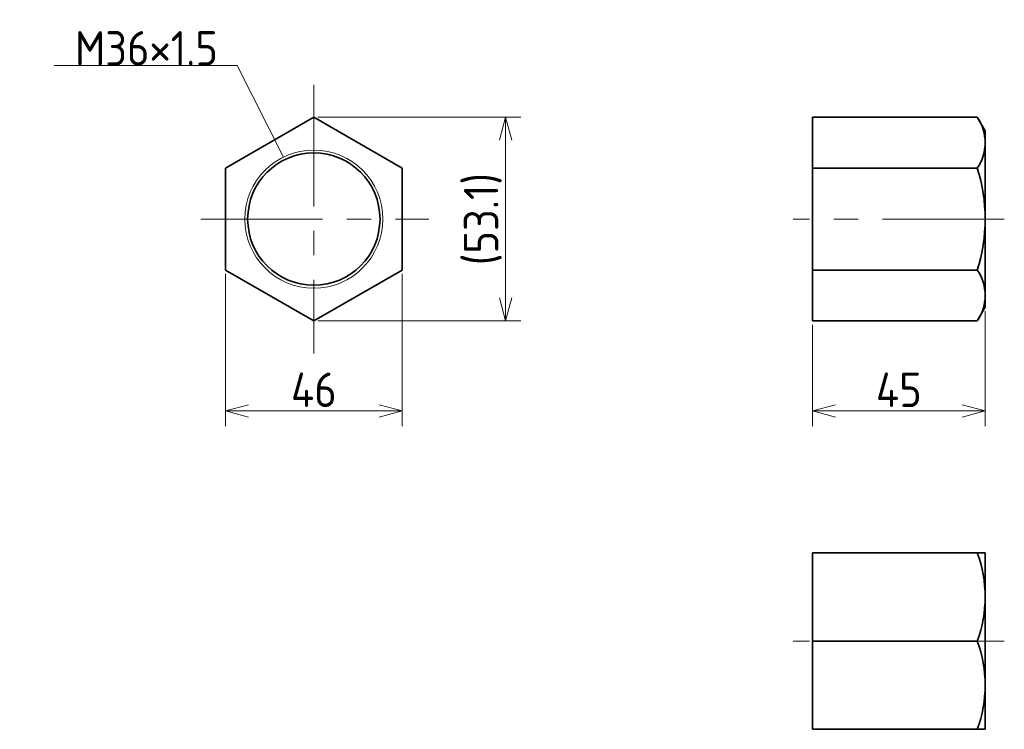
# Model space of a CAD drawing. Header units: millimetres. Extents: x 43 to 300, y 87 to 272.
import ezdxf

# ---------------------------------------------------------------- set-up
doc = ezdxf.new("R2010")
doc.units = ezdxf.units.MM
doc.header["$PDMODE"] = 3
doc.header["$PDSIZE"] = 2
doc.linetypes.add('CENTER', pattern=[50.8, 31.75, -6.35, 6.35, -6.35])
doc.layers.get('0').update_dxf_attribs({"plot": 0})
doc.layers.add('図形', color=7, linetype='Continuous', lineweight=35)
doc.layers.add('寸法・文字', color=3, linetype='Continuous', lineweight=18)
doc.layers.get('0').off()
doc.styles.add('Dimension', font='isocp.shx', dxfattribs={"bigfont": 'bigfont.shx'})
doc.dimstyles.new('DXF用', dxfattribs={"dimscale": 0, "dimtxt": 4.5, "dimasz": 3, "dimexe": 2, "dimexo": 0.5, "dimgap": 0.5, "dimtad": 1, "dimdec": 3, "dimdsep": 46, "dimtxsty": 'Dimension', "dimblk": 'OPEN30', "dimcen": 2.5, "dimclrd": 3, "dimclre": 3, "dimclrt": 3, "dimazin": 2, "dimtfac": 1, "dimtdec": 3, "dimtmove": 0, "dimatfit": 3, "dimldrblk": 'OPEN30', "dimfxl": 1, "dimlwd": 18, "dimlwe": 18, "dimarcsym": 0})

# ---------------------------------------------------------------- blocks, each defined once
blk = doc.blocks.new('_Open30')
at = {"color": 0, "linetype": 'ByBlock', "lineweight": -2}
for p, q in [((-1, 0.268), (0, 0)), ((0, 0), (-1, -0.268)), ((0, 0), (-1, 0))]:
    blk.add_line(p, q, dxfattribs=at)
blk = doc.blocks.new('*D11')
at = {"layer": 'DEFPOINTS', "color": 0}
for p in [(97, 206.72095), (143, 206.72095), (143, 170)]:
    blk.add_point(p, dxfattribs=at)
at = {"layer": '寸法・文字', "color": 3, "lineweight": 18}
for p, q in [((97, 205.72095), (97, 166)), ((143, 205.72095), (143, 166)), ((103, 170), (137, 170))]:
    blk.add_line(p, q, dxfattribs=at)
at = {"layer": '寸法・文字', "color": 3, "lineweight": 18, "xscale": 6, "yscale": 6, "zscale": 6, "rotation": 180}
blk.add_blockref('_Open30', (97, 170), dxfattribs=at)
at = {"layer": '寸法・文字', "color": 3, "lineweight": 18, "xscale": 6, "yscale": 6, "zscale": 6}
blk.add_blockref('_Open30', (143, 170), dxfattribs=at)
at = {"layer": '寸法・文字', "color": 3, "insert": (120, 175.5), "char_height": 9, "attachment_point": 5, "style": 'Dimension'}
blk.add_mtext('46', dxfattribs=at)
blk = doc.blocks.new('*D12')
at = {"layer": 'DEFPOINTS', "color": 0}
for p in [(120, 246.55811), (120, 193.44188), (170, 193.44188)]:
    blk.add_point(p, dxfattribs=at)
at = {"layer": '寸法・文字', "color": 3, "lineweight": 18}
for p, q in [((121, 246.55811), (174, 246.55811)), ((170, 240.55811), (170, 199.44188)), ((121, 193.44188), (174, 193.44188))]:
    blk.add_line(p, q, dxfattribs=at)
at = {"layer": '寸法・文字', "color": 3, "lineweight": 18, "xscale": 6, "yscale": 6, "zscale": 6}
for p, rotation in [((170, 246.55811), 90), ((170, 193.44188), 270)]:
    blk.add_blockref('_Open30', p, dxfattribs=dict(at, rotation=rotation))
at = {"layer": '寸法・文字', "color": 3, "insert": (164.05, 220), "char_height": 9, "attachment_point": 5, "rotation": 90, "style": 'Dimension'}
blk.add_mtext('(53.1)', dxfattribs=at)
blk = doc.blocks.new('*D13')
at = {"layer": 'DEFPOINTS', "color": 0}
for p in [(295, 197.00003), (250, 193.44189), (250, 170)]:
    blk.add_point(p, dxfattribs=at)
at = {"layer": '寸法・文字', "color": 3, "lineweight": 18}
for p, q in [((295, 196.00003), (295, 166)), ((250, 192.44189), (250, 166)), ((289, 170), (256, 170))]:
    blk.add_line(p, q, dxfattribs=at)
at = {"layer": '寸法・文字', "color": 3, "lineweight": 18, "xscale": 6, "yscale": 6, "zscale": 6, "rotation": 180}
blk.add_blockref('_Open30', (250, 170), dxfattribs=at)
at = {"layer": '寸法・文字', "color": 3, "lineweight": 18, "xscale": 6, "yscale": 6, "zscale": 6}
blk.add_blockref('_Open30', (295, 170), dxfattribs=at)
at = {"layer": '寸法・文字', "color": 3, "insert": (272.5, 175.5), "char_height": 9, "attachment_point": 5, "style": 'Dimension'}
blk.add_mtext('45', dxfattribs=at)

msp = doc.modelspace()

# ---------------------------------------------------------------- linework, layer by layer
at = {"layer": '図形', "color": 3, "linetype": 'CENTER', "lineweight": 18}
for p, q in [((120, 255), (120, 185)), ((90.5111, 220), (150, 220)), ((300, 220), (245, 220)), ((300, 110), (245, 110))]:
    msp.add_line(p, q, dxfattribs=at)
at = {"layer": '図形'}
for p, q in [((120, 246.5581), (97, 233.2791)), ((120, 246.5581), (143, 233.2791)), ((250, 246.5581), (250, 193.4419)), ((292.9457, 246.5581), (250, 246.5581)), ((295, 243), (292.9457, 246.5581)), ((295, 243), (295, 197)), ((97, 233.2791), (97, 206.7209)), ((143, 233.2791), (143, 206.7209)), ((292.9457, 233.2791), (250, 233.2791)), ((120, 193.4419), (97, 206.7209)), ((143, 206.7209), (120, 193.4419)), ((292.9457, 206.7209), (250, 206.7209)), ((295, 197), (292.9457, 193.4419)), ((292.9457, 193.4419), (250, 193.4419)), ((250, 87), (250, 133)), ((295, 133), (250, 133)), ((295, 87), (295, 133)), ((292.9457, 110), (250, 110)), ((295, 87), (250, 87))]:
    msp.add_line(p, q, dxfattribs=at)
at = {"layer": '図形', "color": 3, "lineweight": 18}
msp.add_circle((120, 220), 18, dxfattribs=at)
at = {"layer": '図形'}
msp.add_circle((120, 220), 17.25, dxfattribs=at)
for centre, radius, start, end in [((283.2432, 239.9186), 11.7568, 325.61578, 34.38422), ((251.0543, 220), 43.9458, 342.41206, 17.58794), ((283.2432, 200.0814), 11.7568, 325.61578, 34.38422), ((261.7842, 121.5), 33.2158, 339.743701, 20.256299), ((261.7841, 98.5), 33.2159, 339.743718, 20.256282)]:
    msp.add_arc(centre, radius, start, end, dxfattribs=at)

# ---------------------------------------------------------------- texts
at = {"layer": '寸法・文字', "insert": (95, 260), "char_height": 9, "attachment_point": 9, "style": 'Dimension'}
msp.add_mtext('M36×1.5', dxfattribs=at)

# ---------------------------------------------------------------- dimensions: what is measured, and where the dimension line sits
at = {"layer": '寸法・文字'}
dim = msp.add_linear_dim(base=(170, 193.4419), p1=(120, 246.5581), p2=(120, 193.4419), angle=90, text='(<>)', dimstyle='DXF用', override={"dimscale": 2, "dimdec": 1}, dxfattribs=at)
dim.commit()
dim.dimension.update_dxf_attribs({"geometry": '*D12', "text_midpoint": (170, 220), "dimtype": 160})
dim = msp.add_linear_dim(base=(143, 170), p1=(97, 206.7209), p2=(143, 206.7209), dimstyle='DXF用', override={"dimscale": 2}, dxfattribs=at)
dim.commit()
dim.dimension.update_dxf_attribs({"geometry": '*D11', "text_midpoint": (120, 170), "dimtype": 160})
dim = msp.add_linear_dim(base=(250, 170), p1=(295, 197), p2=(250, 193.4419), angle=180, dimstyle='DXF用', override={"dimscale": 2}, dxfattribs=at)
dim.commit()
dim.dimension.update_dxf_attribs({"geometry": '*D13', "text_midpoint": (272.5, 170), "dimtype": 160})

# ---------------------------------------------------------------- leaders
at = {"layer": '寸法・文字', "annotation_type": 0, "has_hookline": 1, "hookline_direction": 1, "text_width": 42.6728}
msp.add_leader([(112.0722, 236.1601), (100, 260), (95, 260)], dimstyle='DXF用', override={"dimscale": 2, "dimgap": 0}, dxfattribs=at)

doc.saveas('drawing.dxf')
